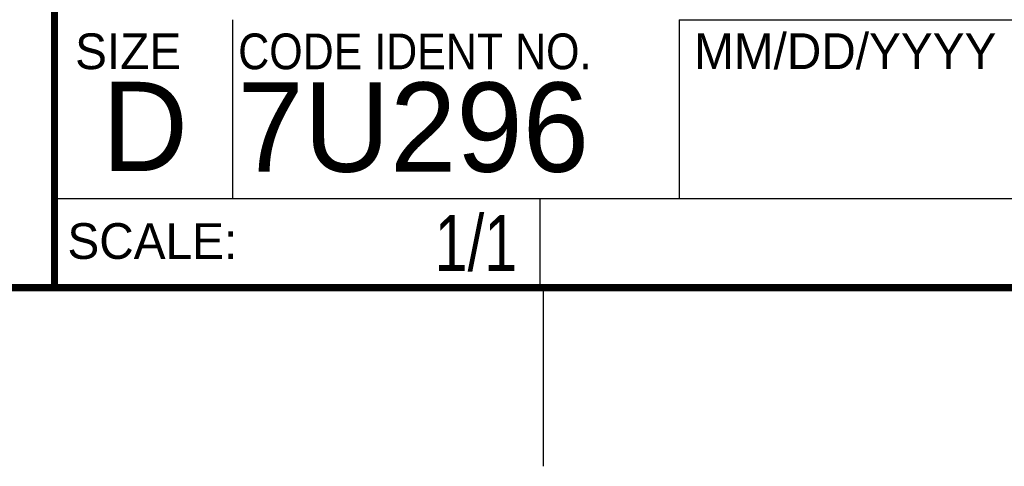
# Model space of a CAD drawing. Header units: inches. Extents: x 0 to 34, y 0 to 22.
# Tile 39 of 74: x 28.3 to 31, y 0 to 1.3. Entities that reach past the tile are written whole.
import ezdxf

# ---------------------------------------------------------------- set-up
doc = ezdxf.new("R2010")
doc.units = ezdxf.units.IN
doc.header["$LTSCALE"] = 1.87
doc.header["$MEASUREMENT"] = 0
doc.layers.get('0').update_dxf_attribs({"linetype": 'CONTINUOUS'})
doc.layers.add('DETAIL', color=7, linetype='CONTINUOUS')
doc.layers.add('NOTE', color=7, linetype='CONTINUOUS')
doc.styles.get("Standard").update_dxf_attribs({"font": 'txt', "width": 0.8})
doc.styles.add('TEXTSTYLE_2', font='txt')
doc.styles.add('TEXTSTYLE_3', font='txt', dxfattribs={"width": 0.9})

msp = doc.modelspace()

# ---------------------------------------------------------------- linework, layer by layer
at = {"color": 2, "linetype": 'CONTINUOUS'}
for p, q in [((28.88, 0.75), (28.88, 1.25)), ((30.13, 1.2499), (33.49, 1.2499)), ((30.13, 1.2499), (30.13, 0.7499)), ((28.3795, 0.75), (29.7395, 0.75)), ((28.3795, 0.75), (28.3795, 0.5)), ((28.38, 0.75), (33.5, 0.75)), ((29.7395, 0.75), (29.7395, 0.5)), ((30.13, 0.7499), (33.49, 0.7499)), ((28.3795, 0.5), (29.7395, 0.5)), ((29.75, 0), (29.75, 0.5))]:
    msp.add_line(p, q, dxfattribs=at)
at = {"color": 7, "linetype": 'CONTINUOUS', "const_width": 0.02}
for points in [[(28.38, 3), (28.38, 0.5)], [(0.5, 0.5), (33.5, 0.5)]]:
    msp.add_lwpolyline(points, dxfattribs=at)

# ---------------------------------------------------------------- texts
at = {"color": 2, "linetype": 'CONTINUOUS', "char_height": 0.1, "attachment_point": 1, "line_spacing_factor": 0.9}
for s, insert, width, style in [('MM/DD/YYYY', (30.1721, 1.2121), 1, 'TEXTSTYLE_2'), ('SIZE', (28.4379, 1.2118), 0.4, 'TEXTSTYLE_2'), ('CODE IDENT NO.', (28.8949, 1.2115), 1.26, 'TEXTSTYLE_3'), ('SCALE:', (28.4164, 0.6806), 0.6, 'TEXTSTYLE_2')]:
    msp.add_mtext(s, dxfattribs=dict(at, insert=insert, width=width, style=style))
at = {"color": 7, "linetype": 'CONTINUOUS', "char_height": 0.25, "attachment_point": 1, "line_spacing_factor": 0.9, "style": 'TEXTSTYLE_2'}
for s, insert, width in [('D  ', (28.5128, 1.0764), 0.75), ('7U296', (28.8928, 1.0745), 1.25)]:
    msp.add_mtext(s, dxfattribs=dict(at, insert=insert, width=width))
at = {"layer": 'DETAIL', "color": 7, "linetype": 'CONTINUOUS', "insert": (29.677, 0.7032), "char_height": 0.15625, "width": 0.375, "attachment_point": 3, "line_spacing_factor": 0.9}
msp.add_mtext('1/1', dxfattribs=at)
at = {"layer": 'NOTE', "color": 7, "linetype": 'CONTINUOUS', "insert": (31.81, 1.078), "char_height": 0.25, "width": 2, "attachment_point": 2, "line_spacing_factor": 0.9}
msp.add_mtext('07/16/2014', dxfattribs=at)

doc.saveas('drawing.dxf')
